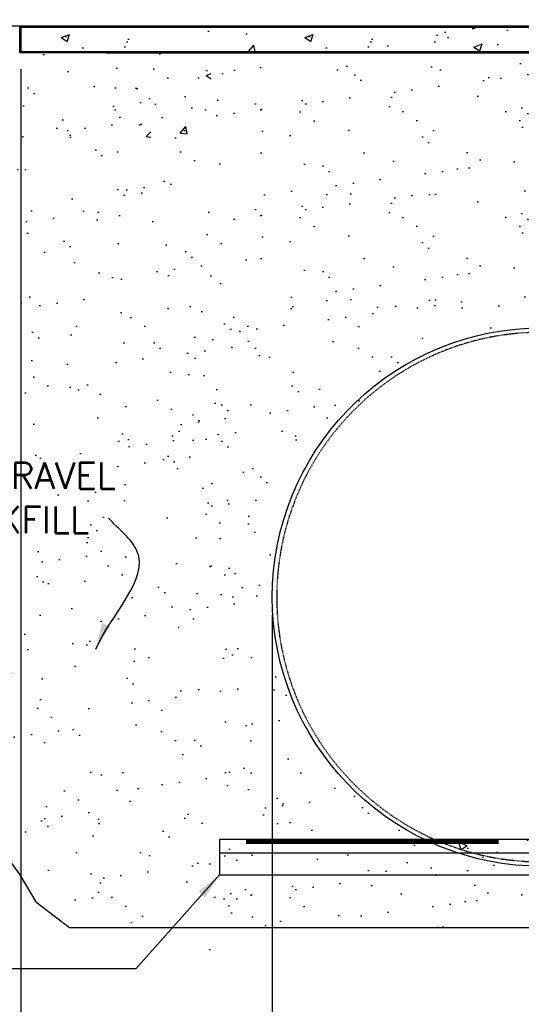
# Model space of a CAD drawing. Extents: x -169 to 6736, y -208 to 3022.
# Tile 202 of 256: x 1368 to 1482, y 762 to 986. Entities that reach past the tile are written whole.
import ezdxf

# ---------------------------------------------------------------- set-up
doc = ezdxf.new("R2010")
doc.units = 0
doc.header["$MEASUREMENT"] = 0
doc.header["$PDSIZE"] = 1
doc.linetypes.add('HIDDEN3', pattern=[0.1875, 0.125, -0.0625])
doc.layers.get('DEFPOINTS').update_dxf_attribs({"linetype": 'CONTINUOUS'})
for name, color, linetype in [('CONCRETE-HATCH', 2, 'CONTINUOUS'), ('DIM', 3, 'CONTINUOUS'), ('FREEZE-LINES', 8, 'CONTINUOUS'), ('PEAGRAVEL-HATCH', 3, 'CONTINUOUS'), ('TANK-ANCHOR', 4, 'CONTINUOUS'), ('TANK-HOLE', 5, 'CONTINUOUS'), ('TANK-SLAB', 6, 'CONTINUOUS'), ('TANK-UST', 5, 'CONTINUOUS'), ('TEXT', 3, 'CONTINUOUS')]:
    doc.layers.add(name, color=color, linetype=linetype)
doc.styles.add('SIMPLEX', font='simplex')
doc.dimstyles.new('DIM64', dxfattribs={"dimscale": 64, "dimtxt": 0.09375, "dimasz": 0.09375, "dimexe": 0.0625, "dimexo": 0.0625, "dimgap": 0.046875, "dimtad": 1, "dimdec": 4, "dimzin": 3, "dimdsep": 46, "dimlunit": 4, "dimtxsty": 'SIMPLEX', "dimcen": 0, "dimclrd": 256, "dimclre": 256, "dimclrt": 256, "dimadec": 0, "dimazin": 0, "dimtfac": 1, "dimtdec": 4, "dimtmove": 0, "dimatfit": 3, "dimfxl": 1, "dimfrac": 2, "dimtolj": 1, "dimtzin": 0, "dimarcsym": 0})

# ---------------------------------------------------------------- blocks, each defined once
blk = doc.blocks.new('*D103')
at = {"layer": 'DEFPOINTS', "color": 0, "transparency": 16777216}
for p in [(1425.66, 854.52), (1970.41, 854.52), (1970.41, 719.02)]:
    blk.add_point(p, dxfattribs=at)
at = {"layer": 'DIM', "lineweight": -2, "transparency": 16777216}
for p, q in [((1425.66, 850.52), (1425.66, 715.02)), ((1970.41, 850.52), (1970.41, 715.02)), ((1431.66, 719.02), (1964.41, 719.02))]:
    blk.add_line(p, q, dxfattribs=at)
at = {"layer": 'DIM', "transparency": 16777216}
for points in [[(1431.66, 720.02), (1431.66, 718.02), (1425.66, 719.02)], [(1964.41, 720.02), (1964.41, 718.02), (1970.41, 719.02)]]:
    blk.add_solid(points, dxfattribs=at)
at = {"layer": 'DIM', "transparency": 16777216, "insert": (1698.04, 726.59), "char_height": 6, "attachment_point": 5, "style": 'SIMPLEX'}
blk.add_mtext('\\A1;45\'-4 3/4" (F.V. TANK LENGTH)', dxfattribs=at)
blk = doc.blocks.new('*D109')
at = {"layer": 'DEFPOINTS', "color": 0, "transparency": 16777216}
for p in [(1368.59, 978.3), (2031.81, 978.01), (1368.59, 700.52)]:
    blk.add_point(p, dxfattribs=at)
at = {"layer": 'DIM', "lineweight": -2, "transparency": 16777216}
for p, q in [((1368.59, 974.3), (1368.59, 696.52)), ((2031.81, 974.01), (2031.81, 696.52)), ((2025.81, 700.52), (1374.59, 700.52))]:
    blk.add_line(p, q, dxfattribs=at)
at = {"layer": 'DIM', "transparency": 16777216}
for points in [[(1374.59, 701.52), (1374.59, 699.52), (1368.59, 700.52)], [(2025.81, 701.52), (2025.81, 699.52), (2031.81, 700.52)]]:
    blk.add_solid(points, dxfattribs=at)
at = {"layer": 'DIM', "transparency": 16777216, "insert": (1700.2, 708.09), "char_height": 6, "attachment_point": 5, "style": 'SIMPLEX'}
blk.add_mtext('\\A1;55\'-3 1/4" (F.V. TANK SLAB)', dxfattribs=at)
blk = doc.blocks.new('*D110')
at = {"layer": 'DEFPOINTS', "color": 0, "transparency": 16777216}
for p in [(1368.59, 978.01), (1368.59, 719.02), (1425.66, 719.02)]:
    blk.add_point(p, dxfattribs=at)
at = {"layer": 'DIM', "lineweight": -2, "transparency": 16777216}
for p, q in [((1368.59, 974.01), (1368.59, 715.02)), ((1419.66, 719.02), (1374.59, 719.02))]:
    blk.add_line(p, q, dxfattribs=at)
at = {"layer": 'DIM', "transparency": 16777216}
for points in [[(1374.59, 720.02), (1374.59, 718.02), (1368.59, 719.02)], [(1419.66, 720.02), (1419.66, 718.02), (1425.66, 719.02)]]:
    blk.add_solid(points, dxfattribs=at)
at = {"layer": 'DIM', "transparency": 16777216, "insert": (1397.12, 726.59), "char_height": 6, "attachment_point": 5, "style": 'SIMPLEX'}
blk.add_mtext('\\A1;4\'-9 1/16"', dxfattribs=at)

msp = doc.modelspace()

# ---------------------------------------------------------------- hatches: boundary and pattern name
at = {"layer": 'CONCRETE-HATCH'}
h = msp.add_hatch(dxfattribs=at)
h.set_pattern_fill('AR-CONC', color=256, scale=2.67, style=0)
h.set_pattern_definition([(50, (1423.872, 958.077), (19.1508, -1.6755), [2.0025, -22.0275]), (355, (1423.872, 958.077), (-3.7047, 20.0835), [1.602, -17.622]), (100.451, (1425.468, 957.938), (15.446, 18.408), [1.702, -18.7205]), (46.184, (1423.872, 963.417), (28.495, -4.4194), [3.004, -33.041]), (96.636, (1426.246, 963.05), (24.9555, 26.009), [2.553, -28.081]), (351.184, (1423.872, 963.417), (24.955, 26.009), [2.403, -26.433]), (21, (1426.542, 962.082), (15.9374, -10.75), [2.0025, -22.0275]), (326, (1426.542, 962.082), (6.4965, 19.3615), [1.602, -17.622]), (71.451, (1427.87, 961.186), (22.434, 8.6116), [1.702, -18.7205]), (37.5, (1423.872, 958.077), (0.32467, 8.88827), [0, -17.4084, 0, -17.889, 0, -17.68875]), (7.5, (1423.872, 958.077), (7.024, 10.5308), [0, -10.1994, 0, -17.0079, 0, -6.74175]), (327.5, (1417.918, 958.077), (14.25306, -0.6022), [0, -6.675, 0, -20.826, 0, -27.6345]), (317.5, (1415.248, 958.077), (15.571, 2.6728), [0, -8.6775, 0, -13.8306, 0, -19.6245])])
h.paths.add_polyline_path([(1503.75284, 981.73519), (1502.27883, 981.73519), (1502.46195, 985.22941), (1490.49442, 983.73346), (1437.89309, 983.73346), (1408.56971, 984.72941), (1408.75283, 981.23519), (1407.33656, 981.23519), (1407.06271, 970.48406), (1407.05484, 970.07421), (1402.55487, 970.07721), (1402.55487, 958.07721), (1411.77657, 958.07721), (1411.77657, 979.40527), (1412.62032, 979.40527), (1412.62032, 978.29596), (1503.41216, 978.29596)])
h = msp.add_hatch(dxfattribs=at)
h.set_pattern_fill('AR-CONC', color=256, scale=2.67, style=0)
h.set_pattern_definition([(50, (1368.547, 958.077), (19.151, -1.6755), [2.0025, -22.0275]), (355, (1368.547, 958.077), (-3.705, 20.084), [1.602, -17.622]), (100.45, (1370.143, 957.938), (15.446, 18.408), [1.702, -18.7205]), (46.184, (1368.547, 963.417), (28.495, -4.42), [3.004, -33.041]), (96.64, (1370.922, 963.05), (24.955, 26.01), [2.553, -28.081]), (351.18, (1368.547, 963.417), (24.955, 26.01), [2.403, -26.433]), (21, (1371.217, 962.082), (15.9374, -10.75), [2.0025, -22.0275]), (326, (1371.217, 962.082), (6.497, 19.362), [1.602, -17.622]), (71.45, (1372.545, 961.186), (22.434, 8.612), [1.702, -18.7205]), (37.5, (1368.547, 958.077), (0.3247, 8.8883), [0, -17.4084, 0, -17.889, 0, -17.6887]), (7.5, (1368.547, 958.077), (7.024, 10.5308), [0, -10.1994, 0, -17.0079, 0, -6.7417]), (327.5, (1362.593, 958.077), (14.2531, -0.6022), [0, -6.675, 0, -20.826, 0, -27.6345]), (317.5, (1359.923, 958.077), (15.571, 2.6728), [0, -8.6775, 0, -13.8306, 0, -19.6245])])
h.paths.add_polyline_path([(1392.04003, 984.72941), (1384.07249, 983.73346), (1368.58612, 983.73346), (1368.58612, 978.29596), (1387.87032, 978.29596), (1387.87032, 979.40527), (1388.71407, 979.40527), (1388.71407, 958.07721), (1398.05487, 958.07721), (1398.05487, 970.07721), (1393.71112, 970.07721), (1393.5549, 970.07421), (1393.34062, 981.23519), (1391.85691, 981.23519)])
at = {"layer": 'CONCRETE-HATCH', "linetype": 'Continuous'}
h = msp.add_hatch(dxfattribs=at)
h.set_pattern_fill('AR-CONC', color=256, scale=2.67, style=0)
h.set_pattern_definition([(130, (1869.837, 658.424), (-19.15085, -1.6755), [2.0025, -22.0275]), (185, (1869.837, 658.424), (3.7047, 20.0835), [1.602, -17.622]), (79.5486, (1868.241, 658.284), (-15.4462, 18.408), [1.7019, -18.7205]), (133.816, (1869.837, 663.764), (-28.4953, -4.4194), [3.0038, -33.0412]), (83.3644, (1867.462, 663.396), (-24.9555, 26.009), [2.5528, -28.0807]), (188.816, (1869.837, 663.764), (-24.9555, 26.009), [2.403, -26.433]), (159, (1867.167, 662.429), (-15.9374, -10.7499), [2.0025, -22.0275]), (214, (1867.167, 662.429), (-6.4965, 19.3615), [1.602, -17.622]), (108.5486, (1865.839, 661.533), (-22.43394, 8.6116), [1.7019, -18.7205]), (142.5, (1869.837, 658.424), (-0.32467, 8.88827), [0, -17.4084, 0, -17.889, 0, -17.68875]), (172.5, (1869.837, 658.424), (-7.02396, 10.5308), [0, -10.1994, 0, -17.0079, 0, -6.74175]), (212.5, (1875.791, 658.424), (-14.25306, -0.60222), [0, -6.675, 0, -20.826, 0, -27.6345]), (222.5, (1878.461, 658.424), (-15.57107, 2.6728), [0, -8.6775, 0, -13.8306, 0, -19.6245])])
h.paths.add_polyline_path([(1434.03572, 791.52328), (1698.03572, 791.52328), (1698.03572, 799.52328), (1434.03572, 799.52328)])
at = {"layer": 'PEAGRAVEL-HATCH'}
h = msp.add_hatch(dxfattribs=at)
h.set_pattern_fill('AR-SAND', color=256, scale=7.5, style=0)
h.set_pattern_definition([(37.5, (1276.946, 791.531), (-0.47245, 14.4512), [0, -11.4, 0, -12.75, 0, -12.1875]), (7.5, (1276.946, 791.531), (13.2733, 21.1661), [0, -6.15, 0, -10.275, 0, -3.9375]), (327.5, (1267.721, 791.531), (23.35606, 0.04244), [0, -3.75, 0, -13.5, 0, -17.625]), (317.5, (1267.721, 791.531), (22.546, 6.5826), [0, -1.875, 0, -8.85, 0, -10.125])])
h.paths.add_polyline_path([(1389.66072, 978.01471), (1251.92724, 982.01454), (1304.72856, 924.30832), (1308.14973, 916.16158), (1313.15189, 903.54728), (1314.4737, 899.34252), (1319.52846, 887.80718), (1324.19293, 878.31868), (1325.51474, 875.6907), (1325.97589, 874.77387), (1326.83656, 873.06272), (1326.3182, 874.37671), (1327.35492, 871.74874), (1327.6141, 870.96034), (1330.31428, 863.70323), (1331.25867, 860.79094), (1331.9197, 859.40725), (1333.80847, 853.58268), (1334.37954, 853.03071), (1336.60959, 847.6096), (1337.87051, 845.18684), (1343.27719, 834.31725), (1345.75665, 829.92632), (1350.24061, 822.35836), (1352.40013, 816.74091), (1353.42849, 814.80567), (1354.69563, 812.58279), (1358.88892, 805.2267), (1366.88097, 791.33949), (1384.69763, 769.39189)])
h.paths.add_polyline_path([(1357.85182, 867.55102), (1416.85182, 867.55102), (1416.85182, 886.55102), (1357.85182, 886.55102)])
h = msp.add_hatch(dxfattribs=at)
h.set_pattern_fill('AR-SAND', color=256, scale=7.5, style=0)
h.set_pattern_definition([(37.5, (1357.813, 767.535), (-0.47245, 14.4512), [0, -11.4, 0, -12.75, 0, -12.1875]), (7.5, (1357.813, 767.535), (13.2733, 21.1661), [0, -6.15, 0, -10.275, 0, -3.9375]), (327.5, (1348.588, 767.535), (23.35606, 0.04244), [0, -3.75, 0, -13.5, 0, -17.625]), (317.5, (1348.588, 767.535), (22.546, 6.5826), [0, -1.875, 0, -8.85, 0, -10.125])])
edge = h.paths.add_edge_path()
edge.add_line((1419.41072, 946.07721), (1409.22617, 946.07721))
edge.add_line((1409.22617, 946.07721), (1409.22617, 978.01471))
edge.add_line((1409.22617, 978.01471), (1389.66072, 978.01471))
edge.add_line((1389.66072, 978.01471), (1385.10031, 779.83272))
edge.add_line((1385.10031, 779.83272), (1392.3432, 779.62327))
edge.add_line((1392.3432, 779.62327), (1399.32536, 779.71057))
edge.add_line((1399.32536, 779.71057), (1410.47903, 779.71057))
edge.add_line((1410.47903, 779.71057), (1413.42609, 779.55024))
edge.add_line((1413.42609, 779.55024), (1413.89078, 779.52603))
edge.add_arc((1414.29231, 810.99152), 31.46805, 269.2688754, 272.3637351)
edge.add_line((1415.59016, 779.55024), (1418.5058, 779.62512))
edge.add_line((1418.5058, 779.62512), (1424.19313, 779.52783))
edge.add_line((1424.19313, 779.52783), (1419.41072, 946.07721))
h.paths.add_polyline_path([(1357.85182, 867.55102), (1416.85182, 867.55102), (1416.85182, 886.55102), (1357.85182, 886.55102)])
h = msp.add_hatch(dxfattribs=at)
h.set_pattern_fill('AR-SAND', color=256, scale=7.5, style=0)
h.set_pattern_definition([(37.5, (1423.872, 945.771), (-0.4725, 14.4512), [0, -11.4, 0, -12.75, 0, -12.1875]), (7.5, (1423.872, 945.77), (13.2733, 21.166), [0, -6.15, 0, -10.275, 0, -3.9375]), (327.5, (1414.647, 945.771), (23.356, 0.0424), [0, -3.75, 0, -13.5, 0, -17.625]), (317.5, (1414.647, 945.77), (22.546, 6.5826), [0, -1.875, 0, -8.85, 0, -10.125])])
edge = h.paths.add_edge_path()
edge.add_line((1508.66748, 969.98346), (1502.77723, 969.98346))
edge.add_line((1502.77723, 969.98346), (1502.58874, 969.98346))
edge.add_line((1502.58874, 969.98346), (1503.3843, 978.01471))
edge.add_line((1503.3843, 978.01471), (1412.62032, 978.01471))
edge.add_line((1412.62032, 978.01471), (1412.62032, 946.07721))
edge.add_line((1412.62032, 946.07721), (1402.55487, 946.07721))
edge.add_line((1402.55487, 946.07721), (1423.91072, 945.77096))
edge.add_line((1423.91072, 945.77096), (1503.21073, 945.77096))
edge.add_line((1503.21073, 945.77096), (1503.21073, 957.71641))
edge.add_arc((1504.91073, 957.71641), 1.7, 105.5631391, 180, ccw=False)
edge.add_arc((1562.58144, 832.27575), 139.74129, 112.6955788, 114.5798006, ccw=False)
edge.add_line((1508.66438, 961.19658), (1508.66748, 969.98346))
h = msp.add_hatch(dxfattribs=at)
h.set_pattern_fill('AR-SAND', color=256, scale=7.5, style=0)
h.set_pattern_definition([(37.5, (1423.872, 921.773), (-0.4725, 14.4512), [0, -11.4, 0, -12.75, 0, -12.1875]), (7.5, (1423.872, 921.773), (13.2733, 21.166), [0, -6.15, 0, -10.275, 0, -3.9375]), (327.5, (1414.647, 921.773), (23.356, 0.0424), [0, -3.75, 0, -13.5, 0, -17.625]), (317.5, (1414.647, 921.773), (22.546, 6.5826), [0, -1.875, 0, -8.85, 0, -10.125])])
h.paths.add_polyline_path([(1486.82413, 945.77096), (1412.62032, 946.07721), (1423.91072, 921.77328), (1486.82413, 921.77328)])
h = msp.add_hatch(dxfattribs=at)
h.set_pattern_fill('AR-SAND', color=256, scale=7.5, style=0)
h.set_pattern_definition([(37.5, (1402.516, 854.523), (-0.4725, 14.4512), [0, -11.4, 0, -12.75, 0, -12.1875]), (7.5, (1402.516, 854.523), (13.2733, 21.166), [0, -6.15, 0, -10.275, 0, -3.9375]), (327.5, (1393.291, 854.523), (23.356, 0.0424), [0, -3.75, 0, -13.5, 0, -17.625]), (317.5, (1393.29, 854.523), (22.546, 6.5826), [0, -1.875, 0, -8.85, 0, -10.125])])
edge = h.paths.add_edge_path()
edge.add_line((1464.20146, 911.28348), (1467.98398, 912.64232))
edge.add_line((1467.98398, 912.64232), (1469.37406, 913.0724))
edge.add_line((1469.37406, 913.0724), (1473.77594, 914.20073))
edge.add_line((1473.77594, 914.20073), (1474.05487, 915.52328))
edge.add_line((1474.05487, 915.52328), (1481.85487, 915.52328))
edge.add_line((1481.85487, 915.52328), (1481.85487, 919.80969))
edge.add_line((1481.85487, 919.80969), (1481.72141, 919.80969))
edge.add_arc((1481.72141, 920.05969), 0.25, 180, 270, ccw=False)
edge.add_line((1481.47141, 920.05969), (1481.47141, 920.45804))
edge.add_line((1481.47141, 920.45804), (1480.73488, 921.77328))
edge.add_line((1480.73488, 921.77328), (1402.55487, 921.77328))
edge.add_line((1402.55487, 921.77328), (1402.55487, 854.52328))
edge.add_line((1402.55487, 854.52328), (1425.66072, 854.52328))
edge.add_arc((1491.63183, 851.19311), 66.05511, 114.5359966, 177.1102092, ccw=False)
h = msp.add_hatch(dxfattribs=at)
h.set_pattern_fill('AR-SAND', color=256, scale=7.5, style=0)
h.set_pattern_definition([(37.5, (1421.622, 767.535), (-0.4725, 14.4512), [0, -11.4, 0, -12.75, 0, -12.1875]), (7.5, (1421.622, 767.535), (13.2733, 21.166), [0, -6.15, 0, -10.275, 0, -3.9375]), (327.5, (1412.397, 767.535), (23.356, 0.0424), [0, -3.75, 0, -13.5, 0, -17.625]), (317.5, (1412.397, 767.535), (22.546, 6.5826), [0, -1.875, 0, -8.85, 0, -10.125])])
edge = h.paths.add_edge_path()
edge.add_arc((1486.72738, 854.52328), 61.06667, 180, 227.5987192, ccw=False)
edge.add_line((1425.66072, 854.52328), (1423.91072, 854.52328))
edge.add_line((1423.91072, 854.52328), (1408.93807, 767.53519))
edge.add_line((1408.93807, 767.53519), (1424.19313, 779.52783))
edge.add_line((1424.19313, 779.52783), (1419.3647, 774.6994))
edge.add_arc((1417.78769, 777.38371), 3.11327, 300.4339243, 389.0366119)
edge.add_line((1420.50965, 778.89479), (1427.87661, 780.16087))
edge.add_line((1427.87661, 780.16087), (1435.89211, 779.52783))
edge.add_line((1435.89211, 779.52783), (1445.54898, 779.52783))
edge.add_line((1445.54898, 779.52783), (1445.54898, 791.52328))
edge.add_line((1445.54898, 791.52328), (1434.03572, 791.52328))
edge.add_line((1434.03572, 791.52328), (1434.03572, 799.52328))
edge.add_line((1434.03572, 799.52328), (1445.54898, 799.52328))
edge.add_line((1445.54898, 799.52328), (1445.54898, 809.42919))
h = msp.add_hatch(dxfattribs=at)
h.set_pattern_fill('AR-SAND', color=256, scale=7.5, style=0)
h.set_pattern_definition([(37.5, (1425.622, 779.528), (-0.47245, 14.4512), [0, -11.4, 0, -12.75, 0, -12.1875]), (7.5, (1425.622, 779.528), (13.2733, 21.1661), [0, -6.15, 0, -10.275, 0, -3.9375]), (327.5, (1416.397, 779.528), (23.35606, 0.04244), [0, -3.75, 0, -13.5, 0, -17.625]), (317.5, (1416.397, 779.528), (22.546, 6.5826), [0, -1.875, 0, -8.85, 0, -10.125])])
h.paths.add_polyline_path([(1557.91072, 791.52328), (1555.41072, 791.52328), (1491.91072, 791.52328), (1491.91072, 779.52784), (1557.91072, 779.52787)])
h.paths.add_polyline_path([(1574.41076, 791.52328), (1571.91072, 791.52328), (1557.91072, 791.52328), (1557.91072, 779.52787), (1574.41076, 779.52787)])
h.paths.add_polyline_path([(1594.41067, 791.52328), (1591.91072, 791.52328), (1574.41076, 791.52328), (1574.41076, 779.52787), (1594.41067, 779.52788)])
h.paths.add_polyline_path([(1643.91072, 791.52328), (1641.41072, 791.52328), (1594.41067, 791.52328), (1594.41067, 779.52788), (1643.91072, 779.5279)])
edge = h.paths.add_edge_path()
edge.add_line((1445.54898, 809.42919), (1445.54898, 799.52328))
edge.add_line((1445.54898, 799.52328), (1460.19179, 799.52328))
edge.add_arc((1486.72738, 854.52328), 61.06667, 227.5987192, 244.2443006, ccw=False)
h.paths.add_polyline_path([(1445.54898, 791.52328), (1445.54898, 779.52783), (1491.91072, 779.52784), (1491.91072, 791.52328)])
at = {"layer": 'TANK-SLAB'}
msp.add_hatch(color=256, dxfattribs=at).paths.add_polyline_path([(1368.58389, 983.7334), (1368.58389, 984.01465), (1368.30495, 984.01465), (1368.30495, 978.01465), (1368.58389, 978.01465), (1368.58389, 978.2959), (1368.5862, 978.2959), (1368.5862, 983.7334)])

# ---------------------------------------------------------------- linework, layer by layer
at = {"layer": 'FREEZE-LINES', "linetype": 'Continuous'}
for p, q in [((1465.54057, 984.01471), (1175.99403, 984.01471)), ((1931.94521, 984.01471), (1465.78697, 984.01471))]:
    msp.add_line(p, q, dxfattribs=at)
at = {"layer": 'TANK-ANCHOR', "color": 1}
msp.add_line((1413.66072, 796.52328), (1609.01656, 796.52328), dxfattribs=at)
at = {"layer": 'TANK-ANCHOR'}
msp.add_lwpolyline([(1413.66072, 791.52328), (1609.01656, 791.52328), (1609.01656, 799.52328), (1413.66072, 799.52328)], close=True, dxfattribs=at)
at = {"layer": 'TANK-ANCHOR', "color": 3, "const_width": 1}
msp.add_lwpolyline([(1477.01656, 799.02328), (1419.66072, 799.02328)], dxfattribs=at)
at = {"layer": 'TANK-HOLE', "linetype": 'Continuous'}
msp.add_lwpolyline([(1365.22795, 795.8305), (1368.31084, 791.52311), (1371.95115, 785.39622), (1379.57773, 779.52764), (1783.81721, 779.52778)], dxfattribs=at)
at = {"layer": 'TANK-SLAB', "const_width": 0.29}
for points in [[(1368.3059, 983.8691), (1416.55475, 983.86741), (1490.47691, 983.86741), (1502.45903, 985.36517)], [(1368.30466, 978.15738), (1503.38446, 978.15738)]]:
    msp.add_lwpolyline(points, dxfattribs=at)
at = {"layer": 'TANK-SLAB'}
for points in [[(1502.47691, 985.51471), (1490.47691, 984.01471), (1465.78697, 984.01471)], [(1502.47691, 985.23346), (1490.47691, 983.73346), (1465.78697, 983.73346)], [(1387.87032, 978.01471), (1368.30487, 978.01471), (1368.30487, 984.01471), (1383.98658, 984.01471)], [(1383.98658, 983.73346), (1368.58612, 983.73346), (1368.58612, 978.29596), (1387.87032, 978.29596)], [(1465.78697, 984.01471), (1416.55475, 984.01471), (1383.98658, 984.01471)], [(1465.78697, 983.73346), (1383.98658, 983.73346)], [(1387.87032, 978.29596), (1465.78697, 978.29596)], [(1387.87032, 978.01471), (1465.78697, 978.01471)], [(1465.78697, 978.29596), (1503.41216, 978.29596)], [(1465.78697, 978.01471), (1503.3843, 978.01471)]]:
    msp.add_lwpolyline(points, dxfattribs=at)
at = {"layer": 'TANK-UST'}
msp.add_lwpolyline([(1488.41072, 793.52328), (1483.8747, 793.52328, -0.9543276), (1483.8747, 915.52328), (1488.41072, 915.52328)], format="xyb", dxfattribs=at)
at = {"layer": 'TANK-UST', "color": 2, "linetype": 'HIDDEN3'}
msp.add_lwpolyline([(1682.68027, 914.52328), (1583.66092, 914.52328), (1488.41072, 914.52328), (1483.89817, 914.52328, 0.9539575), (1483.89817, 794.52328), (1488.41072, 794.52328), (1512.41072, 794.52328), (1513.91072, 795.52328), (1535.91072, 795.52328), (1537.41072, 794.52328)], format="xyb", dxfattribs=at)

# ---------------------------------------------------------------- texts
at = {"layer": 'TEXT', "insert": (1365.99598, 877.05102), "char_height": 6, "width": 63.7671022, "attachment_point": 5, "style": 'SIMPLEX'}
msp.add_mtext('PEA GRAVEL BACKFILL', dxfattribs=at)

# ---------------------------------------------------------------- dimensions: what is measured, and where the dimension line sits
at = {"layer": 'DIM'}
for base, p1, p2, text, picture, middle in [((1368.58612, 700.52328), (2031.81144, 978.01471), (1368.58612, 978.29596), '<> (F.V. TANK SLAB)', '*D109', (1700.19878, 708.09471)), ((1970.41092, 719.02328), (1425.66092, 854.52328), (1970.41092, 854.52328), '<> (F.V. TANK LENGTH)', '*D103', (1698.03592, 726.59471))]:
    dim = msp.add_linear_dim(base=base, p1=p1, p2=p2, angle=180, text=text, dimstyle='DIM64', dxfattribs=at)
    dim.commit()
    dim.dimension.update_dxf_attribs({"geometry": picture, "text_midpoint": middle})
dim = msp.add_linear_dim(base=(1368.58612, 719.02328), p1=(1425.66092, 719.02328), p2=(1368.58612, 978.01471), angle=180, dimstyle='DIM64', dxfattribs=at)
dim.commit()
dim.dimension.update_dxf_attribs({"geometry": '*D110', "text_midpoint": (1397.12352, 726.59471)})

# ---------------------------------------------------------------- leaders
at = {"layer": 'TEXT', "path_type": 1}
msp.add_leader([(1385.60992, 842.72923), (1394.92446, 865.05232), (1388.49868, 872.44099)], dimstyle='DIM64', override={"dimgap": 0.0625, "dimtad": 0}, dxfattribs=at)
at = {"layer": 'TEXT'}
msp.add_leader([(1413.66072, 791.52328), (1394.63754, 770.19983), (1306.8475, 770.19983)], dimstyle='DIM64', dxfattribs=at)

doc.saveas('drawing.dxf')
